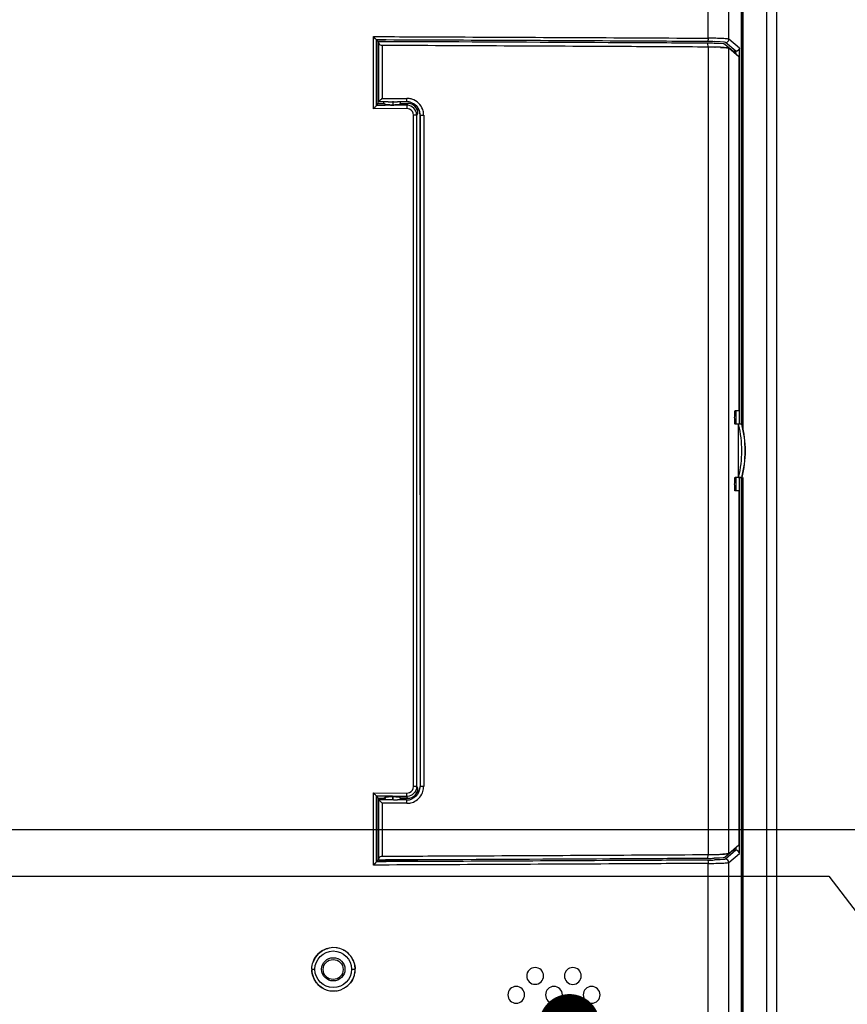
# Model space of a CAD drawing. Header units: inches. Extents: x 0 to 34, y 0 to 22.
# Tile 28 of 31: x 27.6 to 30, y 12.6 to 15.5. Entities that reach past the tile are written whole.
import ezdxf

# ---------------------------------------------------------------- set-up
doc = ezdxf.new("R2010")
doc.units = ezdxf.units.IN
doc.header["$LTSCALE"] = 1.87
doc.header["$MEASUREMENT"] = 0
doc.layers.get('0').update_dxf_attribs({"linetype": 'CONTINUOUS'})
doc.layers.add('DETAIL', color=7, linetype='CONTINUOUS')
doc.layers.add('DIMENSIONS', color=7, linetype='CONTINUOUS')
doc.styles.get("Standard").update_dxf_attribs({"font": 'txt', "width": 0.8})
doc.dimstyles.new('DIMSTYLE_1', dxfattribs={"dimtxt": 0.125, "dimasz": 0.18, "dimexe": 0.18, "dimexo": 0.0625, "dimgap": 0.09, "dimtad": 0, "dimtih": 1, "dimtoh": 1, "dimdec": 1, "dimlfac": 2, "dimzin": 4, "dimdsep": 46, "dimtxsty": 'STANDARD', "dimblk": '_FILLED', "dimblk1": '_FILLED', "dimblk2": '_FILLED', "dimcen": 0.09, "dimadec": 0, "dimazin": 0, "dimtfac": 1, "dimtdec": 1, "dimtofl": 0, "dimtmove": 0, "dimatfit": 3, "dimldrblk": '_FILLED', "dimfxl": 1, "dimtolj": 1, "dimtzin": 4, "dimarcsym": 0})
doc.dimstyles.get("Standard").update_dxf_attribs({"dimtxt": 0.125, "dimasz": 0.18, "dimexe": 0.18, "dimexo": 0.0625, "dimgap": 0.09, "dimtad": 0, "dimtih": 1, "dimtoh": 1, "dimdec": 3, "dimzin": 4, "dimdsep": 46, "dimtxsty": 'STANDARD', "dimblk": '_FILLED', "dimblk1": '_FILLED', "dimblk2": '_FILLED', "dimcen": 0.09, "dimadec": 0, "dimazin": 0, "dimtol": 1, "dimtp": 0.01, "dimtm": 0.01, "dimtfac": 1, "dimtdec": 3, "dimtofl": 0, "dimtmove": 0, "dimatfit": 3, "dimldrblk": '_FILLED', "dimfxl": 1, "dimtolj": 1, "dimtzin": 4, "dimarcsym": 0})

# ---------------------------------------------------------------- blocks, each defined once
blk = doc.blocks.new('*D25')
at = {"layer": 'DIMENSIONS', "color": 2, "linetype": 'CONTINUOUS'}
blk.add_line((25.3403, 13.1369), (30.5155, 13.1369), dxfattribs=at)
at = {"layer": 'DIMENSIONS', "color": 2, "linetype": 'CONTINUOUS', "insert": (30.578, 13.1994), "char_height": 0.125, "width": 0.925, "attachment_point": 1, "line_spacing_factor": 0.9}
blk.add_mtext('3.15{\\Ftxt.shx;\\W1.000000;\\H0.125000; }[80]', dxfattribs=at)
blk = doc.blocks.new('_FILLED')
at = {"color": 0, "linetype": 'BYBLOCK'}
blk.add_solid([(0, 0), (-1, 0.174), (-1, -0.174)], dxfattribs=at)
blk = doc.blocks.new('*D27')
at = {"layer": 'DIMENSIONS', "color": 2, "linetype": 'CONTINUOUS'}
blk.add_line((25.1528, 12.9494), (25.1528, 10.8746), dxfattribs=at)
at = {"layer": 'DIMENSIONS', "color": 2, "linetype": 'CONTINUOUS', "insert": (25.0903, 10.8121), "char_height": 0.125, "width": 1.225, "attachment_point": 3, "rotation": 90, "line_spacing_factor": 0.9}
blk.add_mtext('9.35{\\Ftxt.shx;\\W1.000000;\\H0.125000; }[237.5]', dxfattribs=at)
blk = doc.blocks.new('*D41')
at = {"layer": 'DIMENSIONS', "color": 2, "linetype": 'CONTINUOUS'}
blk.add_line((25.6449, 12.8114), (25.6449, 10.8746), dxfattribs=at)
at = {"layer": 'DIMENSIONS', "color": 2, "linetype": 'CONTINUOUS', "insert": (25.5824, 10.8121), "char_height": 0.125, "width": 1.225, "attachment_point": 3, "rotation": 90, "line_spacing_factor": 0.9}
blk.add_mtext('8.37{\\Ftxt.shx;\\W1.000000;\\H0.125000; }[212.5]', dxfattribs=at)
blk = doc.blocks.new('*D42')
at = {"layer": 'DIMENSIONS', "color": 2, "linetype": 'CONTINUOUS'}
for p, q in [((25.8324, 12.9989), (29.9826, 12.9989)), ((29.9826, 12.9989), (30.0662, 12.8896)), ((30.0662, 12.8896), (30.5155, 12.8896))]:
    blk.add_line(p, q, dxfattribs=at)
at = {"layer": 'DIMENSIONS', "color": 2, "linetype": 'CONTINUOUS', "insert": (30.578, 12.9521), "char_height": 0.125, "width": 0.925, "attachment_point": 1, "line_spacing_factor": 0.9}
blk.add_mtext('2.87{\\Ftxt.shx;\\W1.000000;\\H0.125000; }[73]', dxfattribs=at)

msp = doc.modelspace()

# ---------------------------------------------------------------- linework, layer by layer
at = {"color": 6, "linetype": 'CONTINUOUS'}
for p, q in [((29.828, 17.507), (29.828, 11.6606)), ((29.7231, 17.442), (29.7231, 14.3333)), ((29.7246, 17.4435), (29.7246, 14.3333)), ((29.7295, 14.3132), (29.7295, 17.448)), ((29.7984, 17.448), (29.7984, 11.7196)), ((29.6258, 15.4723), (29.6258, 15.9121)), ((29.6872, 15.4694), (29.6872, 15.9138)), ((28.6378, 15.2641), (28.6378, 15.4771)), ((28.6442, 15.4705), (28.6378, 15.4771)), ((28.6469, 15.274), (28.6469, 15.4673)), ((28.6469, 15.4673), (28.6512, 15.463)), ((28.6529, 15.4672), (28.6469, 15.4673)), ((28.6512, 15.463), (28.6512, 15.28)), ((28.6529, 15.463), (28.7693, 15.463)), ((28.6555, 15.4622), (28.6529, 15.4623)), ((28.6529, 15.4622), (28.6529, 15.285)), ((28.6736, 15.4622), (28.6555, 15.4622)), ((28.7693, 15.4618), (28.6736, 15.4622)), ((28.7693, 15.4617), (28.7693, 15.463)), ((29.6611, 15.4615), (29.6445, 15.4621)), ((29.6725, 15.4606), (29.6611, 15.4615)), ((29.7181, 15.4429), (29.6872, 15.4694)), ((28.6635, 15.451), (28.6635, 15.2948)), ((29.6258, 15.4462), (29.6245, 15.4462)), ((29.6258, 15.4462), (29.6246, 15.4574)), ((29.626, 15.4574), (29.6246, 15.4574)), ((29.6258, 15.4462), (29.6258, 13.0628)), ((29.6595, 15.4565), (29.6436, 15.4571)), ((29.6706, 15.4556), (29.6595, 15.4565)), ((29.6754, 15.4546), (29.7045, 15.4297)), ((29.6871, 15.4428), (29.6754, 15.4546)), ((29.708, 15.4336), (29.6774, 15.4595)), ((29.7163, 15.4178), (29.6871, 15.4428)), ((29.6871, 13.0662), (29.6871, 15.4428)), ((29.7, 15.4336), (29.708, 15.4336)), ((29.708, 15.4336), (29.708, 15.4297)), ((29.7181, 14.3333), (29.7181, 15.4429)), ((29.7163, 15.4178), (29.7045, 15.4297)), ((29.7163, 15.4178), (29.7163, 14.3726)), ((28.6635, 15.2948), (28.7366, 15.2948)), ((28.7364, 15.2897), (28.7366, 15.2948)), ((28.7367, 15.2647), (28.6378, 15.2641)), ((28.6469, 15.274), (28.6512, 15.28)), ((28.6691, 15.2741), (28.6469, 15.274)), ((28.6512, 15.28), (28.6683, 15.28)), ((28.6813, 15.285), (28.6529, 15.285)), ((28.6683, 15.28), (28.6683, 15.285)), ((28.6721, 15.2766), (28.6683, 15.28)), ((28.6966, 15.285), (28.6942, 15.285)), ((28.7358, 15.285), (28.7085, 15.285)), ((28.7158, 15.2768), (28.718, 15.28)), ((28.718, 15.28), (28.718, 15.285)), ((28.718, 15.28), (28.7398, 15.28)), ((28.7398, 15.28), (28.7359, 15.2745)), ((28.7693, 15.2505), (28.7693, 15.2653)), ((28.7655, 15.2451), (28.7564, 15.2451)), ((28.7564, 13.2639), (28.7564, 15.2451)), ((28.7655, 15.2451), (28.7693, 15.2505)), ((28.7655, 13.2639), (28.7655, 15.2451)), ((28.7743, 15.2511), (28.7743, 14.1246)), ((28.7754, 15.2456), (28.7861, 15.2456)), ((28.7754, 15.2456), (28.7754, 13.2634)), ((28.7861, 15.2456), (28.7861, 13.2634)), ((29.7163, 14.3726), (29.7055, 14.3726)), ((29.708, 14.3726), (29.708, 14.3333)), ((29.7262, 14.3333), (29.7055, 14.3333)), ((29.7151, 14.3333), (29.7151, 14.1758)), ((29.7151, 14.1758), (29.7055, 14.1758)), ((29.708, 14.1758), (29.708, 14.1364)), ((29.7181, 13.0661), (29.7181, 14.1758)), ((29.7231, 14.1758), (29.7231, 11.7265)), ((29.7246, 14.1758), (29.7246, 11.725)), ((29.7262, 14.1758), (29.7255, 14.1758)), ((29.7295, 11.7196), (29.7295, 14.1758)), ((29.7163, 14.1364), (29.7055, 14.1364)), ((29.7163, 14.1364), (29.7163, 13.0912)), ((28.7655, 13.2639), (28.7564, 13.2639)), ((28.7693, 13.2585), (28.7655, 13.2639)), ((28.7693, 13.2437), (28.7693, 13.2585)), ((28.7861, 13.2634), (28.7754, 13.2634)), ((28.6378, 13.2449), (28.7367, 13.2443)), ((28.6378, 13.0319), (28.6378, 13.2449)), ((28.6469, 13.2351), (28.6512, 13.229)), ((28.6469, 13.0418), (28.6469, 13.2351)), ((28.6691, 13.2349), (28.6469, 13.2351)), ((28.6512, 13.229), (28.6683, 13.229)), ((28.6512, 13.229), (28.6512, 13.0461)), ((28.6528, 13.2241), (28.6529, 13.0468)), ((28.694, 13.2241), (28.6529, 13.2241)), ((28.6683, 13.229), (28.6721, 13.2325)), ((28.6683, 13.2241), (28.6683, 13.229)), ((28.6846, 13.2348), (28.6691, 13.2349)), ((28.6721, 13.2325), (28.6736, 13.2329)), ((28.6736, 13.2329), (28.6752, 13.2332)), ((28.6752, 13.2332), (28.6826, 13.2337)), ((28.6784, 13.2339), (28.694, 13.2339)), ((28.6826, 13.2337), (28.692, 13.2339)), ((28.6914, 13.2348), (28.6846, 13.2348)), ((28.7358, 13.2241), (28.7087, 13.2241)), ((28.718, 13.229), (28.7158, 13.2322)), ((28.718, 13.229), (28.7398, 13.229)), ((28.718, 13.2241), (28.718, 13.229)), ((28.7361, 13.2234), (28.7358, 13.2241)), ((28.7398, 13.229), (28.7359, 13.2345)), ((28.6635, 13.2142), (28.6635, 13.0581)), ((28.7366, 13.2142), (28.6635, 13.2142)), ((29.7045, 13.0794), (29.6754, 13.0544)), ((29.6871, 13.0662), (29.7163, 13.0912)), ((29.708, 13.0829), (29.708, 13.0755)), ((28.6529, 13.0475), (28.6528, 13.0479)), ((29.6245, 13.0629), (29.6258, 13.0629)), ((29.6246, 13.0516), (29.6258, 13.0628)), ((29.626, 13.0516), (29.6246, 13.0516)), ((29.6595, 13.0525), (29.6436, 13.0519)), ((29.6706, 13.0534), (29.6595, 13.0525)), ((29.6725, 13.0484), (29.6611, 13.0475)), ((29.6754, 13.0544), (29.6871, 13.0662)), ((29.708, 13.0755), (29.6774, 13.0495)), ((29.6872, 13.0396), (29.7181, 13.0661)), ((29.6999, 13.0755), (29.708, 13.0755)), ((28.6442, 13.0386), (28.6378, 13.0319)), ((28.6469, 13.0418), (28.6512, 13.0461)), ((28.6529, 13.0418), (28.6469, 13.0418)), ((28.6528, 13.0461), (28.7693, 13.0461)), ((28.6555, 13.0468), (28.6529, 13.0468)), ((28.6635, 13.0468), (28.6555, 13.0468)), ((28.6736, 13.0469), (28.6635, 13.0468)), ((28.7693, 13.0473), (28.6736, 13.0469)), ((28.783, 13.0473), (28.7693, 13.0473)), ((29.6253, 13.045), (29.6257, 13.0414)), ((29.6257, 13.0414), (29.6258, 13.0368)), ((29.6258, 12.0192), (29.6258, 13.0368)), ((29.6611, 13.0475), (29.6445, 13.0469)), ((29.6872, 12.0164), (29.6872, 13.0396)), ((28.4559, 12.7242), (28.4651, 12.7242)), ((28.5733, 12.7242), (28.5839, 12.7242))]:
    msp.add_line(p, q, dxfattribs=at)
at = {"color": 7, "linetype": 'CONTINUOUS'}
for p, q in [((29.6458, 15.4459), (29.6472, 15.4459)), ((29.6736, 15.4447), (29.6621, 15.4453)), ((29.6624, 15.4453), (29.6735, 15.4447)), ((29.6735, 15.4447), (29.6804, 15.4441)), ((29.6804, 15.4441), (29.6736, 15.4447)), ((29.6815, 15.4439), (29.6851, 15.4434)), ((29.6851, 15.4434), (29.6815, 15.4439)), ((29.6855, 15.4434), (29.6871, 15.4428)), ((29.6871, 15.4428), (29.6855, 15.4434)), ((28.6828, 15.2742), (28.6691, 15.2741)), ((28.6721, 15.2741), (28.6691, 15.2741)), ((28.6838, 15.2742), (28.6721, 15.2741)), ((28.6813, 15.285), (28.6942, 15.285)), ((28.6934, 15.2742), (28.6828, 15.2742)), ((28.6914, 15.2742), (28.6838, 15.2742)), ((28.6934, 15.2742), (28.6914, 15.2742)), ((28.6968, 15.2743), (28.6934, 15.2742)), ((28.6968, 15.2743), (28.6934, 15.2742)), ((28.6946, 15.285), (28.6966, 15.285)), ((28.6961, 15.2751), (28.6961, 15.285)), ((28.6966, 15.285), (28.7085, 15.285)), ((28.7054, 15.2743), (28.6968, 15.2743)), ((28.7062, 15.2743), (28.6968, 15.2743)), ((28.7201, 15.2744), (28.7054, 15.2743)), ((28.7208, 15.2744), (28.7062, 15.2743)), ((28.7345, 15.2745), (28.7201, 15.2744)), ((28.7359, 15.2745), (28.7208, 15.2744)), ((28.7359, 15.2745), (28.7345, 15.2745)), ((29.7255, 14.1758), (29.7151, 14.1758)), ((29.7169, 14.1758), (29.7187, 14.1758)), ((29.7189, 14.1758), (29.7228, 14.1758)), ((29.7228, 14.1758), (29.7246, 14.1758)), ((29.7246, 14.1758), (29.7255, 14.1758)), ((28.6914, 13.2348), (28.6986, 13.2347)), ((28.694, 13.2348), (28.6914, 13.2348)), ((28.7074, 13.2347), (28.694, 13.2348)), ((28.694, 13.2339), (28.7132, 13.2339)), ((28.694, 13.2339), (28.694, 13.2241)), ((28.6961, 13.2241), (28.6961, 13.2339)), ((28.6967, 13.2241), (28.7087, 13.2241)), ((28.6986, 13.2347), (28.706, 13.2347)), ((28.706, 13.2347), (28.7114, 13.2347)), ((28.7114, 13.2347), (28.7074, 13.2347)), ((28.7114, 13.2347), (28.7137, 13.2347)), ((28.7135, 13.2347), (28.7114, 13.2347)), ((28.7161, 13.2346), (28.7135, 13.2347)), ((28.7137, 13.2347), (28.7161, 13.2346)), ((28.7161, 13.2346), (28.7237, 13.2346)), ((28.7224, 13.2346), (28.7161, 13.2346)), ((28.7359, 13.2345), (28.7224, 13.2346)), ((28.7237, 13.2346), (28.7279, 13.2346)), ((28.7279, 13.2346), (28.7359, 13.2345)), ((29.6805, 13.065), (29.6693, 13.0641)), ((29.6815, 13.0651), (29.6849, 13.0656)), ((29.6849, 13.0656), (29.6815, 13.0651)), ((29.6857, 13.0657), (29.6849, 13.0656)), ((29.6857, 13.0657), (29.6871, 13.0662)), ((29.6871, 13.0662), (29.6857, 13.0657)), ((28.456, 12.7258), (28.4559, 12.7242))]:
    msp.add_line(p, q, dxfattribs=at)
at = {"color": 2, "linetype": 'CONTINUOUS'}
msp.add_line((28.6967, 13.2241), (28.694, 13.2241), dxfattribs=at)
at = {"color": 6, "linetype": 'CONTINUOUS'}
for centre, radius in [((28.5192, 12.7242), 0.0541), ((28.5192, 12.7242), 0.0344), ((28.5189, 12.7236), 0.0295)]:
    msp.add_circle(centre, radius, dxfattribs=at)
for centre, radius, start, end in [((29.6196, 14.4732), 0.9892, 88.5587, 89.699), ((29.6201, 14.5383), 0.9191, 88.5376, 89.6338), ((28.7352, 15.2325), 0.0623, 84.7822, 88.7452), ((28.6939, 15.5621), 0.287, 268.8849, 270.8172), ((28.7358, 15.2456), 0.0393, 86.8797, 89.9966), ((28.736, 15.2451), 0.0294, 85.0861, 90.1488), ((28.7357, 15.245), 0.04, 83.012, 86.8787), ((28.7357, 15.2447), 0.0403, 67.8826, 83.0143), ((28.7369, 15.2452), 0.0195, 359.93, 67.8193), ((28.7361, 15.2455), 0.0393, 4.8028, 22.2508), ((28.7365, 15.2451), 0.029, 0.0833, 3.6589), ((28.7366, 15.2456), 0.0388, 2.218, 4.8004), ((28.7371, 15.2456), 0.0384, 0.0081, 2.2175), ((28.7314, 15.2449), 0.0547, 0.7249, 2.5995), ((29.3781, 14.2445), 0.3487, 14.3731, 14.8422), ((29.4185, 14.2545), 0.307, 345.561, 14.4386), ((29.4154, 14.2545), 0.32, 345.7543, 14.2458), ((29.4174, 14.2545), 0.3186, 345.6918, 14.3083), ((29.3759, 14.2651), 0.3509, 345.16, 345.3811), ((29.3791, 14.2643), 0.3476, 345.3811, 345.628), ((28.7369, 13.2639), 0.0195, 292.3733, 0.0637), ((28.7364, 13.2639), 0.029, 356.3808, 359.9197), ((28.736, 13.2635), 0.0394, 336.4761, 354.8546), ((30.4009, 13.2744), 1.6265, 180.3878, 180.5325), ((28.7366, 13.2635), 0.0388, 354.8563, 357.5876), ((28.7371, 13.2635), 0.0383, 357.588, 359.9826), ((28.7365, 13.2636), 0.0495, 338.1722, 357.5323), ((28.738, 13.2635), 0.048, 357.5986, 359.9899), ((28.6645, 13.2339), 0.00984, 300.0023, 0), ((28.6939, 12.9424), 0.2915, 89.9386, 90.3669), ((28.6941, 12.9576), 0.2763, 88.455, 89.9657), ((28.7358, 13.2635), 0.0394, 270.0027, 272.94), ((28.736, 13.2639), 0.0293, 269.8565, 275.0216), ((28.7357, 13.264), 0.04, 272.9408, 290.82), ((28.4324, 12.984), 0.3262, 44.8957, 45.852), ((28.7365, 13.2635), 0.0492, 270.018, 275.4788), ((28.7364, 13.2645), 0.0503, 275.4921, 292.4544), ((29.6203, 13.9627), 0.9111, 270.3615, 271.4671), ((29.6773, 13.0396), 0.00986, 0.1848, 89.7868), ((29.6196, 14.036), 0.9894, 270.3009, 271.4407)]:
    msp.add_arc(centre, radius, start, end, dxfattribs=at)
at = {"color": 7, "linetype": 'CONTINUOUS'}
for centre, radius, start, end in [((29.6171, 14.224), 1.2223, 88.6353, 89.5924), ((29.6211, 14.4819), 0.9644, 88.5325, 89.7207), ((29.629, 14.7442), 0.7019, 87.2956, 88.5941), ((29.6236, 14.5747), 0.8715, 88.0568, 88.4526), ((29.6283, 14.7179), 0.7282, 87.6493, 88.0409), ((29.6319, 14.8058), 0.6403, 87.2718, 87.6498), ((29.6675, 15.3229), 0.1218, 83.4031, 83.9316), ((29.6679, 15.3264), 0.1183, 83.3963, 83.939), ((29.6809, 15.4207), 0.0231, 78.6395, 79.6513), ((29.7158, 13.4523), 0.7235, 89.9056, 90.0414), ((29.6172, 14.2902), 1.2274, 270.403, 271.3184), ((29.6222, 13.9567), 0.8939, 270.23, 271.487), ((29.6278, 13.7945), 0.7316, 271.3759, 272.6732), ((29.6221, 13.9637), 0.9009, 271.4847, 272.1669), ((29.629, 13.783), 0.7201, 272.1621, 272.562), ((29.6347, 13.6519), 0.5889, 272.5716, 272.6943), ((29.6405, 13.5341), 0.4709, 272.6724, 273.5075), ((29.6686, 13.1769), 0.1125, 276.0654, 276.591), ((29.6684, 13.1786), 0.1142, 276.2394, 276.5982), ((29.6805, 13.0905), 0.0254, 279.9964, 281.0309), ((29.6817, 13.0844), 0.0191, 281.0371, 282.0197), ((28.52, 12.7242), 0.064, 44.9481, 119.9134), ((28.52, 12.7246), 0.0636, 77.7991, 82.5649), ((28.5199, 12.7244), 0.0639, 139.3898, 140.672), ((28.5202, 12.7247), 0.0634, 59.8784, 62.4979), ((28.5196, 12.7238), 0.0645, 41.9066, 59.8006), ((28.5196, 12.7242), 0.0643, 41.7025, 44.7775), ((28.5192, 12.7238), 0.0648, 23.4593, 41.7003), ((28.52, 12.7243), 0.0639, 17.6626, 41.8729), ((28.5218, 12.7233), 0.0661, 160.1416, 161.6237), ((28.5212, 12.7248), 0.0626, 17.429, 23.3293), ((28.5205, 12.7243), 0.0634, 14.4186, 17.6582), ((28.5201, 12.7242), 0.0638, 1.1818, 14.3953), ((28.5241, 12.7237), 0.0682, 178.1885, 179.5081), ((28.5188, 12.7241), 0.0628, 179.8158, 202.6096), ((28.5209, 12.7245), 0.065, 180.1939, 181.5653), ((28.5199, 12.7243), 0.064, 202.4308, 318.5528), ((28.5199, 12.7244), 0.064, 339.3068, 341.1614), ((28.5216, 12.7234), 0.0621, 340.2068, 341.4961), ((28.5195, 12.7245), 0.0645, 341.1667, 352.2245), ((28.519, 12.7242), 0.0649, 341.5439, 349.2712), ((28.5151, 12.725), 0.0688, 349.2696, 357.8624), ((28.5195, 12.7242), 0.0644, 352.2393, 0.0516), ((28.5168, 12.7238), 0.0671, 0.402, 1.9467), ((28.521, 12.7243), 0.0629, 359.9579, 1.1589), ((28.5138, 12.7251), 0.0702, 357.8362, 359.3289), ((28.5191, 12.7247), 0.0649, 315.2265, 318.8239), ((28.5188, 12.725), 0.0653, 318.8225, 321.7689), ((28.5202, 12.7241), 0.0637, 318.5976, 321.6235), ((28.5195, 12.7235), 0.0631, 239.3788, 242.6739), ((28.52, 12.7238), 0.0636, 276.5749, 283.5649), ((28.5201, 12.7239), 0.0636, 300.2799, 301.5342)]:
    msp.add_arc(centre, radius, start, end, dxfattribs=at)
at = {"color": 6, "linetype": 'CONTINUOUS'}
for points, knots in [([(28.6378, 15.4771), (28.7202, 15.4768), (29.0496, 15.4753), (29.3789, 15.4737), (29.6258, 15.4723)], [0, 0, 0, 0, 0.250252, 1, 1, 1, 1]), ([(28.6469, 15.4673), (28.6468, 15.4677), (28.6456, 15.4687), (28.6448, 15.4698), (28.6442, 15.4705)], [0, 0, 0, 0, 0.323628, 1, 1, 1, 1]), ([(28.6635, 15.451), (28.6604, 15.451), (28.6548, 15.4535), (28.6527, 15.4592), (28.6529, 15.4616)], [0, 0, 0, 0, 0.559365, 1, 1, 1, 1]), ([(29.6248, 15.4624), (29.5439, 15.4629), (29.2199, 15.4647), (28.896, 15.4662), (28.6529, 15.4672)], [0, 0, 0, 0, 0.249757, 1, 1, 1, 1]), ([(29.6246, 15.4575), (29.5534, 15.4579), (29.2683, 15.4595), (28.9832, 15.4608), (28.7693, 15.4618)], [0, 0, 0, 0, 0.249766, 1, 1, 1, 1]), ([(29.6258, 15.4723), (29.6258, 15.47), (29.6258, 15.4669), (29.6252, 15.4638), (29.6251, 15.4626), (29.6248, 15.4624)], [0, 0, 0, 0, 0.682429, 0.902146, 1, 1, 1, 1]), ([(29.6872, 15.4694), (29.6867, 15.4698), (29.6847, 15.47), (29.681, 15.4706), (29.6752, 15.471), (29.6643, 15.4716), (29.6477, 15.4721), (29.6335, 15.4722), (29.6258, 15.4723)], [0, 0, 0, 0, 0.030329, 0.093179, 0.187333, 0.30982, 0.624791, 1, 1, 1, 1]), ([(29.6774, 15.4595), (29.6772, 15.4597), (29.6756, 15.4603), (29.674, 15.4604), (29.6725, 15.4606)], [0, 0, 0, 0, 0.127442, 1, 1, 1, 1]), ([(29.6245, 15.4462), (29.5445, 15.4466), (29.2242, 15.4484), (28.9038, 15.4499), (28.6635, 15.4509)], [0, 0, 0, 0, 0.249741, 1, 1, 1, 1]), ([(29.6754, 15.4546), (29.675, 15.4549), (29.6733, 15.4552), (29.6717, 15.4555), (29.6706, 15.4556)], [0, 0, 0, 0, 0.328139, 1, 1, 1, 1]), ([(29.7181, 15.4429), (29.718, 15.4407), (29.7158, 15.4359), (29.7107, 15.4336), (29.708, 15.4336)], [0, 0, 0, 0, 0.443782, 1, 1, 1, 1]), ([(28.6635, 15.2948), (28.6624, 15.2937), (28.6602, 15.2916), (28.6572, 15.2885), (28.6547, 15.2867), (28.6534, 15.285), (28.6529, 15.285)], [0, 0, 0, 0, 0.322261, 0.628185, 0.880174, 1, 1, 1, 1]), ([(28.7358, 15.285), (28.7362, 15.285), (28.736, 15.2875), (28.7364, 15.2886), (28.7364, 15.2897)], [0, 0, 0, 0, 0.275604, 1, 1, 1, 1]), ([(28.7833, 15.2619), (28.7808, 15.269), (28.7722, 15.2822), (28.7588, 15.2902), (28.7516, 15.2925)], [0, 0, 0, 0, 0.500521, 1, 1, 1, 1]), ([(28.6469, 15.2739), (28.6467, 15.2734), (28.6454, 15.2722), (28.6426, 15.2688), (28.6398, 15.2661), (28.6378, 15.2641)], [0, 0, 0, 0, 0.124346, 0.371481, 1, 1, 1, 1]), ([(28.6746, 15.2759), (28.6743, 15.276), (28.6735, 15.2761), (28.6725, 15.2762), (28.6721, 15.2766)], [0, 0, 0, 0, 0.37173, 1, 1, 1, 1]), ([(28.6883, 15.2751), (28.6869, 15.2752), (28.6824, 15.2753), (28.6778, 15.2755), (28.6746, 15.2759)], [0, 0, 0, 0, 0.305742, 1, 1, 1, 1]), ([(28.7135, 15.276), (28.7126, 15.2758), (28.7074, 15.2753), (28.7023, 15.2752), (28.698, 15.2751)], [0, 0, 0, 0, 0.178291, 1, 1, 1, 1]), ([(28.7158, 15.2767), (28.7158, 15.2765), (28.7147, 15.2762), (28.7141, 15.2761), (28.7135, 15.276)], [0, 0, 0, 0, 0.283339, 1, 1, 1, 1]), ([(28.7359, 15.2745), (28.7362, 15.2743), (28.7362, 15.2731), (28.7367, 15.27), (28.7367, 15.2669), (28.7367, 15.2647)], [0, 0, 0, 0, 0.100443, 0.321753, 1, 1, 1, 1]), ([(29.7271, 15.135), (29.7269, 15.135), (29.7272, 15.1366), (29.7267, 15.1382), (29.7268, 15.1421), (29.7266, 15.1468), (29.7266, 15.1528), (29.7265, 15.162), (29.7264, 15.1744), (29.7265, 15.1867), (29.7266, 15.1959), (29.7266, 15.2019), (29.7268, 15.2066), (29.7267, 15.2105), (29.7272, 15.2121), (29.7269, 15.2137), (29.7271, 15.2137)], [0, 0, 0, 0, 0.009784, 0.038262, 0.084588, 0.146828, 0.222652, 0.309111, 0.500439, 0.691654, 0.777993, 0.853671, 0.915719, 0.961828, 0.990233, 1, 1, 1, 1]), ([(29.7271, 15.2137), (29.7274, 15.2137), (29.7271, 15.2121), (29.7276, 15.2105), (29.7275, 15.2066), (29.7276, 15.2018), (29.7277, 15.1959), (29.7278, 15.1866), (29.7278, 15.1743), (29.7278, 15.162), (29.7277, 15.1527), (29.7276, 15.1468), (29.7275, 15.1421), (29.7276, 15.1382), (29.7271, 15.1366), (29.7274, 15.135), (29.7271, 15.135)], [0, 0, 0, 0, 0.009784, 0.038262, 0.084588, 0.146828, 0.222652, 0.309111, 0.500439, 0.691654, 0.777993, 0.853671, 0.915719, 0.961828, 0.990233, 1, 1, 1, 1]), ([(29.7271, 14.5444), (29.7269, 14.5444), (29.7272, 14.5461), (29.7267, 14.5478), (29.7268, 14.5516), (29.7266, 14.5563), (29.7266, 14.5622), (29.7265, 14.5715), (29.7264, 14.5838), (29.7265, 14.5961), (29.7266, 14.6054), (29.7266, 14.6113), (29.7268, 14.6159), (29.7267, 14.6198), (29.7272, 14.6215), (29.7269, 14.6232), (29.7271, 14.6232)], [0, 0, 0, 0, 0.010449, 0.039664, 0.085423, 0.146731, 0.222307, 0.308843, 0.499972, 0.691108, 0.777652, 0.853222, 0.914534, 0.960328, 0.989557, 1, 1, 1, 1]), ([(29.7271, 14.6232), (29.7274, 14.6232), (29.7271, 14.6216), (29.7276, 14.6199), (29.7275, 14.616), (29.7276, 14.6113), (29.7277, 14.6053), (29.7278, 14.5961), (29.7278, 14.5838), (29.7278, 14.5714), (29.7277, 14.5622), (29.7276, 14.5563), (29.7275, 14.5516), (29.7276, 14.5477), (29.7271, 14.546), (29.7274, 14.5444), (29.7271, 14.5444)], [0, 0, 0, 0, 0.009784, 0.038262, 0.084588, 0.146828, 0.222652, 0.309111, 0.500439, 0.691654, 0.777993, 0.853671, 0.915719, 0.961828, 0.990233, 1, 1, 1, 1]), ([(29.7055, 14.3333), (29.705, 14.3333), (29.7052, 14.3363), (29.7044, 14.3394), (29.7044, 14.3459), (29.7042, 14.353), (29.7044, 14.36), (29.7044, 14.3665), (29.7052, 14.3696), (29.705, 14.3726), (29.7055, 14.3726)], [0, 0, 0, 0, 0.03955, 0.147868, 0.309706, 0.50053, 0.691212, 0.852683, 0.960565, 1, 1, 1, 1]), ([(29.7055, 14.1364), (29.705, 14.1364), (29.7052, 14.1394), (29.7044, 14.1425), (29.7044, 14.1491), (29.7042, 14.1561), (29.7044, 14.1632), (29.7044, 14.1697), (29.7052, 14.1728), (29.705, 14.1758), (29.7055, 14.1758)], [0, 0, 0, 0, 0.03955, 0.147868, 0.309706, 0.50053, 0.691212, 0.852683, 0.960565, 1, 1, 1, 1]), ([(29.7271, 13.9539), (29.7269, 13.9539), (29.7272, 13.9555), (29.7267, 13.9572), (29.7268, 13.9611), (29.7266, 13.9658), (29.7266, 13.9717), (29.7265, 13.9809), (29.7264, 13.9932), (29.7265, 14.0056), (29.7266, 14.0148), (29.7266, 14.0207), (29.7268, 14.0254), (29.7267, 14.0293), (29.7272, 14.031), (29.7269, 14.0326), (29.7271, 14.0326)], [0, 0, 0, 0, 0.010449, 0.039664, 0.085423, 0.146731, 0.222307, 0.308843, 0.499972, 0.691108, 0.777652, 0.853222, 0.914534, 0.960328, 0.989557, 1, 1, 1, 1]), ([(29.7271, 14.0326), (29.7274, 14.0326), (29.7271, 14.031), (29.7276, 14.0294), (29.7275, 14.0255), (29.7276, 14.0207), (29.7277, 14.0148), (29.7278, 14.0055), (29.7278, 13.9932), (29.7278, 13.9809), (29.7277, 13.9716), (29.7276, 13.9657), (29.7275, 13.961), (29.7276, 13.9571), (29.7271, 13.9555), (29.7274, 13.9539), (29.7271, 13.9539)], [0, 0, 0, 0, 0.009784, 0.038262, 0.084588, 0.146828, 0.222652, 0.309111, 0.500439, 0.691654, 0.777993, 0.853671, 0.915719, 0.961828, 0.990233, 1, 1, 1, 1]), ([(28.6469, 13.2351), (28.6467, 13.2356), (28.6454, 13.2368), (28.6427, 13.2402), (28.6398, 13.2429), (28.6378, 13.2449)], [0, 0, 0, 0, 0.123505, 0.370944, 1, 1, 1, 1]), ([(28.6529, 13.2241), (28.6532, 13.2241), (28.6539, 13.2231), (28.6563, 13.2215), (28.6582, 13.2194), (28.6596, 13.2181)], [0, 0, 0, 0, 0.106807, 0.342876, 1, 1, 1, 1]), ([(28.7015, 13.2338), (28.7028, 13.2338), (28.707, 13.2336), (28.7112, 13.2334), (28.7141, 13.233)], [0, 0, 0, 0, 0.317493, 1, 1, 1, 1]), ([(28.7141, 13.233), (28.7143, 13.2329), (28.7148, 13.2328), (28.7158, 13.2327), (28.7158, 13.2323)], [0, 0, 0, 0, 0.412556, 1, 1, 1, 1]), ([(28.7359, 13.2345), (28.7362, 13.2347), (28.7362, 13.2359), (28.7367, 13.239), (28.7367, 13.2421), (28.7367, 13.2443)], [0, 0, 0, 0, 0.10016, 0.321257, 1, 1, 1, 1]), ([(28.7366, 13.2142), (28.7366, 13.2152), (28.7365, 13.2182), (28.7365, 13.2213), (28.7361, 13.2234)], [0, 0, 0, 0, 0.313931, 1, 1, 1, 1]), ([(28.6528, 13.0479), (28.6528, 13.0503), (28.655, 13.0556), (28.6605, 13.0581), (28.6635, 13.0581)], [0, 0, 0, 0, 0.441348, 1, 1, 1, 1]), ([(28.6635, 13.0581), (28.7436, 13.0585), (29.064, 13.0599), (29.3844, 13.0615), (29.6245, 13.0629)], [0, 0, 0, 0, 0.250247, 1, 1, 1, 1]), ([(29.6246, 13.0515), (29.5545, 13.0511), (29.274, 13.0496), (28.9935, 13.0482), (28.783, 13.0473)], [0, 0, 0, 0, 0.249769, 1, 1, 1, 1]), ([(29.6754, 13.0544), (29.675, 13.0541), (29.6733, 13.0538), (29.6717, 13.0535), (29.6706, 13.0534)], [0, 0, 0, 0, 0.328174, 1, 1, 1, 1]), ([(29.6774, 13.0495), (29.6772, 13.0493), (29.6756, 13.0488), (29.674, 13.0486), (29.6725, 13.0484)], [0, 0, 0, 0, 0.127473, 1, 1, 1, 1]), ([(29.7181, 13.0661), (29.718, 13.0683), (29.7158, 13.0732), (29.7107, 13.0754), (29.708, 13.0755)], [0, 0, 0, 0, 0.444094, 1, 1, 1, 1]), ([(29.6258, 13.0368), (29.5436, 13.0363), (29.2142, 13.0345), (28.8849, 13.0329), (28.6378, 13.0319)], [0, 0, 0, 0, 0.249734, 1, 1, 1, 1]), ([(28.6469, 13.0418), (28.6468, 13.0413), (28.6456, 13.0403), (28.6448, 13.0393), (28.6442, 13.0386)], [0, 0, 0, 0, 0.325475, 1, 1, 1, 1]), ([(29.6248, 13.0466), (29.5439, 13.0461), (29.2199, 13.0444), (28.8959, 13.0428), (28.6529, 13.0418)], [0, 0, 0, 0, 0.249757, 1, 1, 1, 1]), ([(29.6248, 13.0466), (29.6249, 13.0465), (29.6251, 13.0459), (29.6252, 13.0454), (29.6253, 13.045)], [0, 0, 0, 0, 0.324464, 1, 1, 1, 1]), ([(29.6258, 13.0368), (29.6335, 13.0368), (29.6477, 13.037), (29.6643, 13.0374), (29.6752, 13.0381), (29.681, 13.0385), (29.6847, 13.039), (29.6867, 13.0393), (29.6872, 13.0396)], [0, 0, 0, 0, 0.375198, 0.690104, 0.812594, 0.906764, 0.969643, 1, 1, 1, 1]), ([(29.1399, 12.7047), (29.1399, 12.711), (29.1346, 12.7243), (29.115, 12.7322), (29.0956, 12.7241), (29.0902, 12.711), (29.0902, 12.7046)], [0, 0, 0, 0, 0.250666, 0.499794, 0.749079, 1, 1, 1, 1]), ([(29.2514, 12.7048), (29.2513, 12.7112), (29.2457, 12.7242), (29.2263, 12.7319), (29.2069, 12.7242), (29.2015, 12.711), (29.2015, 12.7047)], [0, 0, 0, 0, 0.250554, 0.499793, 0.749248, 1, 1, 1, 1]), ([(29.0902, 12.7046), (29.0902, 12.6983), (29.0957, 12.6852), (29.1151, 12.6774), (29.1345, 12.6852), (29.1399, 12.6984), (29.1399, 12.7047)], [0, 0, 0, 0, 0.250551, 0.499808, 0.749304, 1, 1, 1, 1]), ([(29.2015, 12.7047), (29.2015, 12.6983), (29.2068, 12.685), (29.2264, 12.677), (29.2459, 12.6852), (29.2514, 12.6984), (29.2514, 12.7048)], [0, 0, 0, 0, 0.25057, 0.499549, 0.749154, 1, 1, 1, 1]), ([(29.0842, 12.6491), (29.0841, 12.6554), (29.0786, 12.6685), (29.0593, 12.6762), (29.04, 12.6685), (29.0346, 12.6553), (29.0346, 12.649)], [0, 0, 0, 0, 0.250561, 0.499788, 0.749253, 1, 1, 1, 1]), ([(29.1956, 12.6491), (29.1956, 12.6555), (29.19, 12.6685), (29.1707, 12.6762), (29.1513, 12.6685), (29.1459, 12.6553), (29.1459, 12.649)], [0, 0, 0, 0, 0.250557, 0.499791, 0.74925, 1, 1, 1, 1]), ([(29.3071, 12.6492), (29.307, 12.6555), (29.3014, 12.6686), (29.282, 12.6763), (29.2625, 12.6685), (29.2571, 12.6553), (29.2571, 12.649)], [0, 0, 0, 0, 0.250569, 0.499818, 0.749279, 1, 1, 1, 1]), ([(29.0346, 12.649), (29.0346, 12.6426), (29.0399, 12.6294), (29.0594, 12.6215), (29.0787, 12.6296), (29.0842, 12.6427), (29.0842, 12.6491)], [0, 0, 0, 0, 0.2506, 0.499843, 0.749142, 1, 1, 1, 1]), ([(29.1459, 12.649), (29.1459, 12.6426), (29.1512, 12.6293), (29.1708, 12.6214), (29.1902, 12.6295), (29.1957, 12.6427), (29.1956, 12.6491)], [0, 0, 0, 0, 0.250546, 0.499567, 0.749159, 1, 1, 1, 1]), ([(29.2571, 12.649), (29.2571, 12.6426), (29.2624, 12.6292), (29.2821, 12.6212), (29.3016, 12.6295), (29.3071, 12.6428), (29.3071, 12.6492)], [0, 0, 0, 0, 0.250664, 0.49971, 0.749463, 1, 1, 1, 1])]:
    msp.add_open_spline(points, degree=3, knots=knots, dxfattribs=at)
for points in [[(29.6774, 15.4595), (29.6791, 15.4596), (29.6809, 15.4601), (29.6824, 15.461)], [(29.6824, 15.461), (29.6852, 15.4626), (29.6872, 15.4662), (29.6872, 15.4694)], [(28.7516, 15.2925), (28.7481, 15.2935), (28.7445, 15.2942), (28.7409, 15.2946)], [(28.7443, 15.2632), (28.7419, 15.2642), (28.7393, 15.2647), (28.7367, 15.2647)], [(28.7566, 15.2661), (28.7519, 15.2707), (28.7451, 15.2738), (28.7385, 15.2744)], [(28.7509, 15.2779), (28.7474, 15.2793), (28.7436, 15.28), (28.7398, 15.28)], [(28.7508, 15.282), (28.7603, 15.2782), (28.7686, 15.2699), (28.7725, 15.2604)], [(28.767, 15.262), (28.764, 15.2689), (28.7579, 15.275), (28.7509, 15.2779)], [(28.7654, 15.247), (28.765, 15.254), (28.7617, 15.2612), (28.7566, 15.2661)], [(28.7693, 15.2505), (28.7693, 15.2544), (28.7685, 15.2584), (28.767, 15.262)], [(28.786, 15.2474), (28.7858, 15.2523), (28.7849, 15.2573), (28.7833, 15.2619)], [(28.7654, 13.2621), (28.765, 13.255), (28.7616, 13.2477), (28.7565, 13.2428)], [(28.7671, 13.2473), (28.7685, 13.2508), (28.7693, 13.2547), (28.7693, 13.2585)], [(28.7367, 13.2443), (28.7393, 13.2443), (28.742, 13.2448), (28.7444, 13.2458)], [(28.7565, 13.2428), (28.7518, 13.2382), (28.7451, 13.2352), (28.7386, 13.2346)], [(28.7398, 13.229), (28.7437, 13.229), (28.7477, 13.2298), (28.7513, 13.2313)], [(28.7721, 13.2478), (28.7681, 13.2384), (28.7595, 13.2303), (28.75, 13.2267)], [(28.7513, 13.2313), (28.7582, 13.2343), (28.7643, 13.2404), (28.7671, 13.2473)], [(28.7556, 13.218), (28.7674, 13.2229), (28.7778, 13.2334), (28.7825, 13.2452)]]:
    msp.add_open_spline(points, degree=3, dxfattribs=at)
at = {"color": 7, "linetype": 'CONTINUOUS'}
msp.add_open_spline([(29.662, 13.0637), (29.6639, 13.0638), (29.6702, 13.0641), (29.6765, 13.0645), (29.6808, 13.065)], degree=3, knots=[0, 0, 0, 0, 0.302935, 1, 1, 1, 1], dxfattribs=at)
for points in [[(28.4879, 12.7796), (28.4943, 12.7833), (28.5013, 12.7859), (28.5085, 12.7872)], [(28.4705, 12.7649), (28.4659, 12.7592), (28.4622, 12.7527), (28.4597, 12.7458)], [(28.4597, 12.7458), (28.4621, 12.7527), (28.4659, 12.7592), (28.4705, 12.7649)], [(28.4879, 12.7796), (28.4817, 12.7761), (28.4761, 12.7714), (28.4714, 12.7659)], [(28.4714, 12.7659), (28.4761, 12.7714), (28.4817, 12.7761), (28.4879, 12.7796)], [(28.456, 12.7258), (28.4562, 12.7326), (28.4574, 12.7394), (28.4597, 12.7458)], [(28.5809, 12.7436), (28.5827, 12.7379), (28.5837, 12.732), (28.5839, 12.7261)], [(28.4597, 12.7026), (28.4574, 12.709), (28.4562, 12.7159), (28.456, 12.7227)], [(28.4696, 12.6848), (28.4654, 12.6901), (28.462, 12.6962), (28.4597, 12.7026)], [(28.5801, 12.7024), (28.5778, 12.696), (28.5744, 12.6899), (28.5701, 12.6846)], [(28.5701, 12.6846), (28.5742, 12.6897), (28.5775, 12.6956), (28.5798, 12.7018)], [(28.4873, 12.6692), (28.4816, 12.6726), (28.4764, 12.6769), (28.472, 12.6819)]]:
    msp.add_open_spline(points, degree=3, dxfattribs=at)

# ---------------------------------------------------------------- dimensions: what is measured, and where the dimension line sits
at = {"layer": 'DIMENSIONS', "color": 2, "linetype": 'CONTINUOUS'}
for feature_location, offset, dtype, origin, picture, middle in [((25.3403, 13.1369), (5.1752, 0), 0, (29.7295, 11.5621), '*D25', (31.0405, 13.1369)), ((25.8324, 12.9989), (4.6831, -0.1094), 0, (25.7699, 11.5621), '*D42', (31.0405, 12.8896)), ((25.1528, 12.9494), (0, -2.0748), 1, (29.828, 11.6606), '*D27', (25.2872, 9.9761)), ((25.6449, 12.8114), (0, -1.9368), 1, (29.828, 12.8739), '*D41', (25.7793, 9.9761))]:
    dim = msp.add_ordinate_dim(feature_location=feature_location, offset=offset, dtype=dtype, origin=origin, dimstyle='DIMSTYLE_1', dxfattribs=at)
    dim.commit()
    dim.dimension.update_dxf_attribs({"geometry": picture, "text_midpoint": middle})

# ---------------------------------------------------------------- leaders
at = {"layer": 'DETAIL', "color": 2, "linetype": 'CONTINUOUS'}
msp.add_leader([(29.2166, 12.5612), (30.578, 12.2039), (30.758, 12.2039)], dimstyle='STANDARD', override={"dimtad": 0, "dimldrblk": 'DOT'}, dxfattribs=at)

doc.saveas('drawing.dxf')
